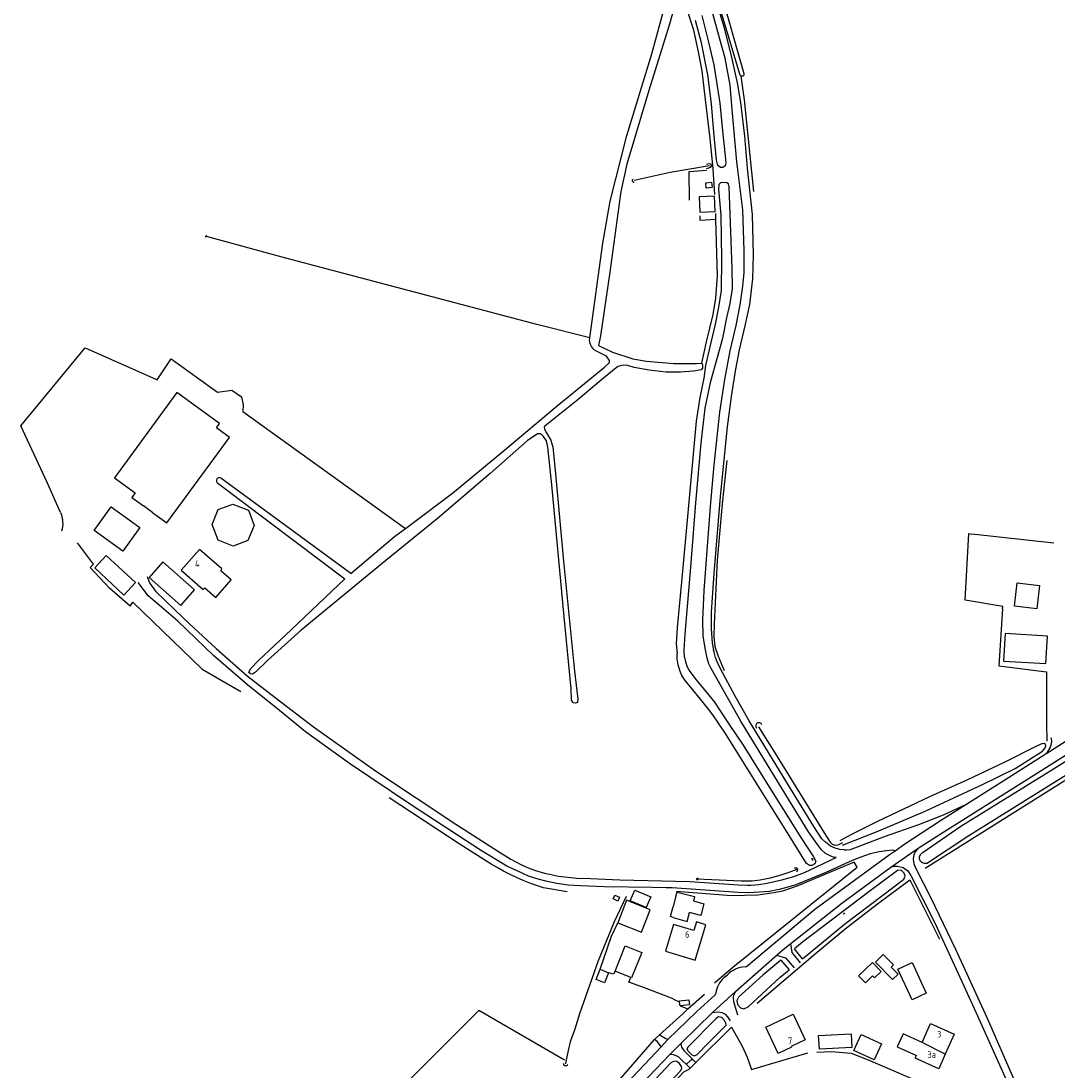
# Model space of a CAD drawing. Header units: metres. Extents: x 226218 to 240385, y 439369 to 449677.
# Tile 53 of 256: x 227981 to 228375, y 440909 to 441308. Entities that reach past the tile are written whole.
import ezdxf

# ---------------------------------------------------------------- set-up
doc = ezdxf.new("R2010")
doc.units = ezdxf.units.M
doc.header["$MEASUREMENT"] = 0
for name, color, linetype in [('BIJGEBOUW', 4, 'Continuous'), ('DAKRAND-BYG', 4, 'Continuous'), ('HEG', 253, 'Continuous'), ('HEK', 253, 'Continuous'), ('HOOFDGEBOUW', 4, 'Continuous'), ('HOUTWAL', 253, 'Continuous'), ('HUISNUMMER', 253, 'Continuous'), ('INSTEEKSLOOT', 153, 'Continuous'), ('KANTSLOOT', 153, 'Continuous'), ('KANTVERH', 253, 'Continuous'), ('KUNSTWERK', 253, 'Continuous'), ('MIDSLTGREPPEL', 253, 'Continuous'), ('RASTER', 253, 'Continuous'), ('TUSSENMUUR', 253, 'Continuous')]:
    doc.layers.add(name, color=color, linetype=linetype)
doc.styles.get("Standard").update_dxf_attribs({"font": 'iso.shx'})

msp = doc.modelspace()

# ---------------------------------------------------------------- linework, layer by layer
at = {"layer": 'BIJGEBOUW'}
for points in [[(228239.01, 441235.35), (228244.8, 441235.61), (228244.55, 441241.4), (228238.75, 441241.15), (228239.01, 441235.35)], [(228056.57, 441155.03), (228040.34, 441166.88), (228016.71, 441134.5)], [(228031.31, 441121.18), (228036.58, 441117.31), (228060.39, 441149.73), (228055.38, 441153.41), (228056.57, 441155.03)], [(228016.71, 441134.5), (228024.55, 441128.74), (228023.3, 441127.04), (228027.7, 441123.82)], [(228354.31, 441064.84), (228370.28, 441063.9), (228370.9, 441074.36), (228354.93, 441075.31), (228354.31, 441064.84)]]:
    msp.add_lwpolyline(points, dxfattribs=at)
at = {"layer": 'DAKRAND-BYG'}
for p, q in [((228031.31, 441121.18), (228027.7, 441123.82)), ((228211.11, 440974.05), (228207.76, 440965.51)), ((228229.9, 440975.63), (228228.79, 440971.65)), ((228201.14, 440947.89), (228204.32, 440946.56)), ((228212.71, 440944.74), (228206.75, 440947.18)), ((228231.47, 440933.97), (228231.26, 440935.42)), ((228235.01, 440934.39), (228231.47, 440933.97))]:
    msp.add_line(p, q, dxfattribs=at)
for points in [[(228243.42, 441246.72), (228243.63, 441244.7), (228241.41, 441244.47), (228241.2, 441246.49), (228243.42, 441246.72)], [(228067.6, 441122.13), (228069.76, 441116.37), (228067.32, 441110.67), (228061.76, 441108.55), (228056.02, 441110.74), (228053.74, 441116.79), (228056.02, 441122.38), (228061.66, 441124.49), (228067.6, 441122.13)], [(228019.87, 441106.63), (228008.94, 441114.5), (228015.39, 441123.47), (228026.33, 441115.6), (228019.87, 441106.63)], [(228020.26, 441089.95), (228009.18, 441100.26), (228013.59, 441104.99), (228024.67, 441094.68), (228020.26, 441089.95)], [(228035.01, 441102.55), (228029.82, 441096.62), (228041.87, 441085.99), (228047.08, 441091.91), (228035.01, 441102.55)], [(228367.9, 441093.6), (228366.89, 441084.72), (228358.47, 441085.67), (228359.48, 441094.55), (228367.9, 441093.6)], [(228214.23, 440977.91), (228220.3, 440975.41), (228218.61, 440971.31), (228212.54, 440973.8), (228214.23, 440977.91)], [(228229.9, 440975.63), (228230.3, 440977.19), (228236.92, 440975.43), (228236.53, 440973.85), (228240.47, 440972.65), (228239.27, 440968.23), (228235.02, 440969.46)], [(228205.99, 440974.61), (228206.72, 440976.05), (228208.44, 440975.19), (228207.78, 440973.76), (228205.99, 440974.61)], [(228207.76, 440965.51), (228216.79, 440961.96), (228220.09, 440970.41), (228211.11, 440974.05)], [(228228.86, 440967.56), (228227.81, 440967.87), (228228.79, 440971.65)], [(228228.86, 440967.56), (228234.15, 440966.06), (228235.02, 440969.46)], [(228206.75, 440947.18), (228210.66, 440956.72), (228216.9, 440954.17)], [(228216.9, 440954.17), (228212.99, 440944.63), (228212.71, 440944.74)], [(228312.16, 440943.98), (228305.61, 440950.58), (228308.54, 440953.49), (228312.48, 440949.51), (228311.59, 440948.62), (228314.2, 440946), (228312.16, 440943.98)], [(228301.82, 440942.68), (228299.21, 440945.36), (228304.46, 440950.47), (228307.82, 440947.02), (228305.3, 440944.56), (228304.55, 440945.33), (228301.82, 440942.68)], [(228314.18, 440947.93), (228319.54, 440950.39), (228324.88, 440938.8), (228319.58, 440936.26), (228314.18, 440947.93)], [(228204.32, 440946.56), (228202.71, 440942.71), (228199.53, 440944.04), (228201.14, 440947.89)], [(228231.26, 440935.42), (228231.2, 440935.82), (228234.78, 440936.24), (228235.01, 440934.39)], [(228296.67, 440918.13), (228284.33, 440917.49), (228284.06, 440922.73), (228296.4, 440923.37), (228296.67, 440918.13)], [(228300.18, 440923.1), (228307.93, 440919.59), (228305.15, 440913.46), (228297.4, 440916.97), (228300.18, 440923.1)]]:
    msp.add_lwpolyline(points, dxfattribs=at)
at = {"layer": 'HEG'}
for p, q in [((228234.87, 441250.77), (228241.47, 441251.32)), ((228251.02, 440975.73), (228229.97, 440977.34)), ((228244.49, 440942.68), (228251.5, 440948.71)), ((228234.46, 440932.78), (228240.72, 440938.43)), ((228232.62, 440931.12), (228234.46, 440932.78))]:
    msp.add_line(p, q, dxfattribs=at)
at = {"layer": 'HEK'}
for p, q in [((228235.05, 441239.93), (228234.87, 441250.77)), ((228231.47, 440933.97), (228234.46, 440932.78))]:
    msp.add_line(p, q, dxfattribs=at)
for points in [[(228245.03, 441232.48), (228239.12, 441232.13), (228239.09, 441233.95)], [(227996.21, 441121.3), (227991.31, 441132.47), (227981.2, 441154.13), (228005.57, 441183.79), (228032.38, 441171.94), (228032.84, 441171.7), (228038.18, 441179.61), (228055.87, 441167.03), (228061.2, 441167.78), (228064.98, 441165.26), (228065.58, 441162.18), (228065.42, 441159.67), (228127.19, 441115.26)], [(227996.21, 441121.3), (227996.53, 441120.45), (227996.76, 441119.57), (227996.93, 441118.68), (227997.02, 441117.77), (227997.04, 441116.86), (227996.98, 441115.96), (227996.85, 441115.06), (227996.64, 441114.17)], [(228022.64, 441085.78), (228014.8, 441092.52), (228007.48, 441100.38), (228008.69, 441101.64), (228002.61, 441109.71)], [(228201.14, 440947.89), (228205.45, 440960.48), (228207.76, 440965.51)], [(228206.75, 440947.18), (228206.22, 440945.96), (228204.32, 440946.56)], [(228231.26, 440935.42), (228229.07, 440936.35), (228228.89, 440936.69), (228217.97, 440940.84), (228211.94, 440943.03), (228212.71, 440944.74)]]:
    msp.add_lwpolyline(points, dxfattribs=at)
at = {"layer": 'HOOFDGEBOUW'}
for points in [[(228048.98, 441107.3), (228042.05, 441099.41), (228050.4, 441092.07), (228050.98, 441092.71), (228055.13, 441089.06), (228060.96, 441095.69), (228057.09, 441099.09), (228057.42, 441099.89), (228048.98, 441107.3)], [(228228.95, 440964.9), (228225.88, 440954.77), (228237.2, 440951.34), (228241.25, 440964.74), (228237.65, 440965.83), (228236.66, 440962.56), (228228.95, 440964.9)], [(228264.01, 440925.86), (228274.34, 440930.76), (228278.95, 440921.03), (228273.59, 440918.49), (228273.7, 440918.26), (228268.73, 440915.9), (228264.01, 440925.86)], [(228323.42, 440920.12), (228326.6, 440927.24), (228335.53, 440923.24), (228332.14, 440915.68)], [(228323.42, 440920.12), (228316.12, 440923.39), (228313.87, 440918.37), (228321.17, 440915.1)], [(228332.14, 440915.68), (228329.64, 440910.08), (228320.71, 440914.07), (228321.17, 440915.1)]]:
    msp.add_lwpolyline(points, dxfattribs=at)
at = {"layer": 'HOUTWAL'}
msp.add_lwpolyline([(228022.64, 441085.78), (228023.62, 441087.28), (228050.02, 441061.8), (228064.7, 441053.32)], dxfattribs=at)
at = {"layer": 'INSTEEKSLOOT'}
for p, q in [((228254.26, 441287.33), (228241.15, 441331.11)), ((228243.23, 441331.45), (228255.65, 441287.99)), ((228197.04, 441186.64), (228197.17, 441187.54)), ((228055.97, 441132.42), (228104.11, 441096.04)), ((228106.42, 441098.11), (228057.09, 441134.38)), ((228325, 440988.03), (228341.05, 440998.69)), ((228277.96, 440951.8), (228274.9, 440955.67)), ((228269.71, 440951.33), (228272.92, 440947.66)), ((228269.48, 440944.84), (228272.92, 440947.66))]:
    msp.add_line(p, q, dxfattribs=at)
for points in [[(228197.17, 441187.54), (228202.14, 441223.52), (228204.86, 441239.48), (228211.22, 441264.48), (228220.73, 441295.39), (228225.75, 441313.97), (228227.37, 441320.14), (228228.07, 441321.86)], [(228231.35, 441320.86), (228227.4, 441306.69), (228219.65, 441281.47), (228211.19, 441253.52), (228208.93, 441243.22), (228204.76, 441212.57), (228201.2, 441188.4), (228200.49, 441184.74)], [(228248.74, 441255.43), (228248.82, 441253.91), (228248.61, 441252.91), (228247.73, 441252.3), (228246.83, 441252.25), (228245.76, 441253.09), (228245.34, 441255.09), (228244.27, 441265.68), (228243.4, 441276.45), (228241.99, 441287.49), (228239.55, 441299.59), (228237.26, 441308.11)], [(228239.7, 441310.04), (228242.19, 441299.84), (228244.24, 441291.3), (228246.56, 441276.7), (228247.58, 441266.18), (228248.74, 441255.43)], [(228254.66, 441286.97), (228254.5, 441287.05), (228254.37, 441287.18), (228254.26, 441287.33)], [(228255.65, 441287.99), (228255.71, 441287.77), (228255.7, 441287.54), (228255.63, 441287.33), (228255.5, 441287.15), (228255.32, 441287.01), (228255.11, 441286.93), (228254.88, 441286.92), (228254.66, 441286.97)], [(228241.44, 441253.6), (228242.48, 441253.82), (228242.95, 441253.68), (228243.3, 441253.35), (228243.36, 441253.01), (228242.94, 441252.29), (228242.23, 441251.99), (228241.38, 441251.82)], [(228214.03, 441246.55), (228213.82, 441246.62), (228213.64, 441246.75), (228213.49, 441246.92), (228213.4, 441247.12), (228213.37, 441247.34), (228213.39, 441247.56), (228213.48, 441247.76), (228213.62, 441247.94)], [(228233.12, 441066.37), (228233.03, 441069.03), (228233.42, 441075.05), (228235.56, 441100.58), (228237.46, 441124.95), (228239.41, 441147.61), (228240.98, 441160.96), (228243.08, 441171.21), (228245.48, 441179.75), (228247.72, 441187.42), (228249.17, 441195.15), (228250.41, 441200.61), (228251.42, 441206.34), (228251.29, 441213.99), (228250.12, 441244.97), (228249.85, 441246.09), (228249.21, 441246.42), (228248, 441246.59), (228246.77, 441246.43), (228246.21, 441245.78), (228246.03, 441243.93), (228246.9, 441234.19), (228247.2, 441217.62), (228247.04, 441205.55), (228246.07, 441199.21), (228244.8, 441192.8), (228242.79, 441184.17), (228241.15, 441177.1), (228240.45, 441172.26), (228238.92, 441164.92), (228237.53, 441155.94), (228234.4, 441121.15)], [(228051.52, 441225.76), (228051.44, 441225.88), (228051.4, 441226.03), (228051.42, 441226.17), (228051.49, 441226.31), (228051.61, 441226.4), (228051.76, 441226.44)], [(228198.99, 441182.89), (228198.55, 441183.33), (228198.16, 441183.8), (228197.82, 441184.32), (228197.54, 441184.86), (228197.31, 441185.44), (228197.14, 441186.03), (228197.04, 441186.64)], [(228200.49, 441184.74), (228205.82, 441182.11), (228213.48, 441179.57), (228218.72, 441178.77), (228229.13, 441177.82), (228237.69, 441177.88), (228239.69, 441177.99)], [(228127.19, 441115.26), (228145.06, 441128.62), (228164.95, 441145.12), (228184.81, 441161.73), (228202.79, 441176.46), (228204.61, 441178.23), (228204.71, 441178.96), (228203.56, 441180.65), (228198.99, 441182.89)], [(228239.69, 441177.99), (228240, 441177.32), (228239.96, 441176.08), (228239.47, 441175.46), (228236.58, 441174.97), (228231.64, 441174.59), (228226.23, 441174.58), (228219.7, 441175.36), (228214.02, 441176.32), (228211.62, 441177.04), (228209.89, 441177.21), (228207.83, 441176.68), (228202.38, 441172.26), (228192.71, 441164.21), (228180.75, 441154.61), (228179.9, 441153.77), (228179.92, 441152.94), (228180.78, 441151.55), (228182.4, 441148.77)], [(228182.4, 441148.77), (228183.19, 441146.08), (228184.02, 441137.36), (228187.19, 441102.79), (228191.41, 441061.09), (228192.64, 441050.42), (228192.54, 441049.12), (228191.72, 441048.85), (228190.91, 441049.01), (228190.17, 441050.07), (228190.13, 441054.36), (228187.5, 441081.68), (228182.79, 441131.76), (228181.27, 441146.08), (228180.71, 441148.53), (228179.55, 441150.14), (228178.64, 441151.17), (228177.26, 441151.2), (228173.44, 441148.49), (228159.32, 441136.14), (228139.22, 441118.89), (228117.71, 441101.42)], [(228057.09, 441134.38), (228056.82, 441134.49), (228056.52, 441134.53), (228056.23, 441134.48), (228055.96, 441134.37), (228055.73, 441134.19), (228055.56, 441133.95), (228055.45, 441133.68), (228055.41, 441133.39), (228055.45, 441133.1), (228055.56, 441132.83), (228055.74, 441132.6), (228055.97, 441132.42)], [(228234.4, 441121.15), (228232.23, 441097.58), (228230.37, 441077.68), (228229.98, 441071.41), (228230.36, 441067.81)], [(228106.42, 441098.11), (228123.01, 441112.13), (228127.19, 441115.26)], [(228117.71, 441101.42), (228103.25, 441089.58), (228087.56, 441076.61), (228074.95, 441065.23), (228070.25, 441060.64), (228069.07, 441059.96), (228068.3, 441060.02), (228067.75, 441060.51), (228068.35, 441061.87), (228071.37, 441065.07), (228083.77, 441076.74), (228104.11, 441096.04)], [(228233.12, 441066.37), (228233.48, 441064.65), (228234.15, 441062.71), (228235.17, 441060.88), (228237.55, 441057.71), (228241.83, 441052.52), (228244.53, 441049.26), (228246.89, 441045.66), (228250.14, 441040.82), (228255.41, 441032.96), (228264.76, 441017.91), (228277.29, 440997.83), (228282.17, 440990.55), (228282.96, 440988.93), (228282.68, 440987.84), (228281.53, 440987.25), (228280.63, 440987.24), (228279.4, 440988.08), (228272.88, 440998.65), (228260.2, 441018.91), (228248.67, 441037.33), (228243.95, 441044.5), (228242.28, 441046.59), (228239.26, 441050.36), (228233.33, 441057.55), (228232.15, 441059.41), (228231.33, 441061.33), (228230.68, 441063.51), (228230.33, 441065.77), (228230.36, 441067.81)], [(228341.05, 440998.69), (228388.77, 441028.36), (228410.96, 441041.96), (228411.3, 441042.39), (228411.17, 441043.32), (228410.18, 441044.82), (228409.38, 441045.47), (228408.14, 441045.47), (228406.89, 441044.9), (228372.21, 441023.21), (228338.02, 441002.01)], [(228262.45, 441040.84), (228262.29, 441041.09), (228262.06, 441041.28), (228261.8, 441041.42), (228261.51, 441041.48), (228261.21, 441041.48), (228260.92, 441041.4), (228260.67, 441041.25), (228260.45, 441041.04), (228260.3, 441040.79), (228260.21, 441040.51), (228260.19, 441040.21), (228260.25, 441039.92), (228260.38, 441039.65), (228260.57, 441039.42)], [(228293.09, 440995.04), (228306.95, 441000.45), (228324.55, 441007.89), (228346.31, 441018.02), (228358.67, 441024.09), (228369.09, 441030.66), (228370.12, 441031.89), (228370.33, 441032.58), (228370.2, 441033.18), (228369.65, 441033.59), (228368.76, 441033.45), (228366.74, 441032.63), (228355.04, 441026.65), (228340.36, 441019.72)], [(228338.02, 441002.01), (228323.71, 440992.23), (228322.93, 440991.65)], [(228325, 440988.03), (228324.6, 440987.98), (228324.21, 440988), (228323.82, 440988.09), (228323.46, 440988.25), (228323.14, 440988.47), (228322.85, 440988.75), (228322.63, 440989.07), (228322.46, 440989.43), (228322.37, 440989.82), (228322.34, 440990.21), (228322.39, 440990.6), (228322.5, 440990.98), (228322.68, 440991.33), (228322.93, 440991.65)], [(228275.71, 440984.81), (228276.09, 440985.22), (228276.18, 440985.78), (228275.86, 440986.2), (228275.52, 440986.28), (228275.01, 440986.22), (228274.83, 440986.07)], [(228277.96, 440951.8), (228293.92, 440964.93), (228313.18, 440979.58), (228316.38, 440982.09), (228316.93, 440983.25), (228316.59, 440984.4), (228315.36, 440985.45), (228313.95, 440985.36), (228303.13, 440977.22), (228277.93, 440958.2), (228274.9, 440955.67)], [(228238.2, 440981.79), (228237.84, 440981.88), (228237.73, 440982.12), (228237.87, 440982.31), (228238.17, 440982.47), (228238.4, 440982.5)], [(228269.71, 440951.33), (228262.83, 440945.59), (228253.61, 440937.31), (228252.97, 440936), (228253.28, 440934.5), (228254.43, 440933.16), (228255.72, 440932.86), (228257.26, 440933.63), (228269.48, 440944.84)], [(228241.89, 440919.57), (228248.91, 440926.59), (228248.86, 440927.4), (228248.29, 440928.45), (228247.26, 440929.5), (228246.09, 440929.79), (228245.11, 440929.23), (228234.37, 440918.34), (228234.05, 440917.71), (228234.48, 440916.77), (228235.88, 440915.37), (228236.93, 440915), (228237.89, 440915.53), (228241.89, 440919.57)], [(228221.16, 440898.16), (228231.66, 440909.27), (228232.17, 440910.14), (228231.95, 440910.97), (228231.23, 440912.03), (228230.19, 440912.88), (228229.21, 440913.03), (228227.97, 440912.28), (228220.07, 440904.03)], [(228188.77, 440911.75), (228188.69, 440911.54), (228188.55, 440911.36), (228188.36, 440911.22), (228188.15, 440911.15), (228187.92, 440911.14), (228187.71, 440911.2), (228187.51, 440911.32), (228187.36, 440911.49), (228187.27, 440911.7), (228187.24, 440911.92), (228187.28, 440912.15)]]:
    msp.add_lwpolyline(points, dxfattribs=at)
at = {"layer": 'KANTSLOOT'}
msp.add_lwpolyline([(228340.36, 441019.72), (228326.22, 441013.3), (228306.4, 441003.96), (228297.36, 440999.35), (228294.13, 440997.71), (228292.07, 440996.63)], dxfattribs=at)
at = {"layer": 'KANTVERH'}
for p, q in [((228323.74, 441000), (228330.36, 441004.39)), ((228256.14, 440948.85), (228256.64, 440948.9)), ((228248.66, 440945.12), (228249.43, 440945.78)), ((228245.01, 440938.81), (228244.79, 440938.14)), ((228233.8, 440911.76), (228235.52, 440913.3)), ((228235.52, 440913.3), (228236.08, 440913.79))]:
    msp.add_line(p, q, dxfattribs=at)
for points in [[(228243.6, 441320.57), (228248.02, 441305.73), (228250.83, 441294.69), (228253.16, 441284.41), (228254.35, 441276.93), (228255.91, 441264.16), (228256.87, 441252), (228258.82, 441234.45), (228259.25, 441219.09), (228258.99, 441210.05), (228257.78, 441200.3), (228256.03, 441192.2), (228253.94, 441183.04), (228252.49, 441175.7)], [(228241.31, 441067.85), (228240.93, 441069.82), (228240.26, 441074.44), (228240.09, 441080.36), (228240.57, 441091.68), (228242.96, 441123.57), (228244.38, 441139.42), (228246.52, 441159.34), (228248.41, 441171.79), (228250.48, 441182.62), (228252.76, 441192.29), (228254.32, 441200.18), (228255.26, 441207.19), (228255.76, 441212.42), (228255.83, 441220.59), (228255.29, 441236.16), (228253.04, 441254.48), (228251.28, 441274.31), (228250.46, 441283.5), (228248.52, 441293.75), (228246.49, 441301.04), (228243.23, 441312.98)], [(228252.49, 441175.7), (228250.98, 441166.27), (228249.3, 441153.79), (228246.73, 441127.37), (228244.31, 441098.12), (228243.23, 441083.44), (228243.23, 441077.21), (228243.62, 441071.65), (228244.19, 441068.98)], [(228330.36, 441004.39), (228340, 441010.46), (228354.75, 441019.76), (228370.06, 441029.5), (228370.43, 441029.77), (228370.68, 441029.93), (228382.22, 441037.21), (228402.11, 441049.49), (228406.91, 441052.83), (228413.37, 441056.85), (228450.7, 441080.29), (228457.04, 441084.51), (228468.5, 441092.05), (228476.73, 441098.05), (228481.13, 441101.6), (228489.27, 441108.14), (228493.26, 441111.76), (228499.15, 441117.14), (228508.37, 441126.01)], [(228029.14, 441096.99), (228029.97, 441094.55), (228032.32, 441091.47), (228039.61, 441084.33), (228045.16, 441079.02), (228055.36, 441069.67), (228067.08, 441059.3), (228077.72, 441051.11), (228092.29, 441039.87)], [(228089.22, 441038.07), (228079.31, 441046.06), (228067.14, 441055.84), (228054.48, 441066.92), (228040.69, 441079.98), (228033.62, 441086.16), (228029.49, 441089.63), (228027.3, 441092.51), (228025.66, 441094.75)], [(228333.03, 441000.96), (228359.97, 441017.85), (228377.76, 441029.09), (228411.41, 441050.33), (228436.45, 441066.24), (228450.29, 441075.2), (228453.03, 441077.01), (228457.63, 441080.05), (228460.67, 441082.07)], [(228293.77, 440993.25), (228292.09, 440993.4), (228290.37, 440993.8), (228288.53, 440994.64), (228286.73, 440996.07), (228285.29, 440997.43), (228282.25, 441002.05), (228272.43, 441018.13), (228257.65, 441042.17), (228252.41, 441051.55), (228246.75, 441061.87), (228245.5, 441064.54), (228244.94, 441066.29), (228244.37, 441068.22), (228244.19, 441068.98)], [(228092.29, 441039.87), (228115.78, 441023.21), (228146.31, 441002.92), (228162.46, 440992.54), (228167.19, 440989.66), (228170.98, 440987.66), (228173.75, 440986.41), (228176.56, 440985.38), (228179.93, 440984.38), (228181.88, 440983.92), (228185.34, 440983.21), (228192.27, 440982.47), (228197.4, 440982.28), (228208.53, 440981.86), (228235.11, 440981.14), (228253.6, 440979.96), (228257, 440979.83), (228258.38, 440979.84), (228261.36, 440980.02), (228264.56, 440980.59), (228270.09, 440981.82), (228274.62, 440983.14), (228278.69, 440984.59), (228290.75, 440990.27), (228289.95, 440990.36), (228288.4, 440990.89), (228286.68, 440991.85), (228285.2, 440993.17), (228284.02, 440994.72), (228280.2, 441000.05), (228270.25, 441016.4), (228254.55, 441042.04), (228243.2, 441062.07), (228242.4, 441063.82), (228241.71, 441066.04), (228241.31, 441067.85)], [(228313.09, 440992.85), (228312.16, 440993.07), (228309.79, 440992.85), (228307.07, 440992.39), (228303.6, 440991.63), (228300.06, 440990.39), (228296.81, 440989.13), (228286.74, 440984.63), (228275.35, 440979.95), (228272.43, 440979.04), (228269.11, 440978.14), (228265.4, 440977.43), (228261.51, 440977.09), (228257.44, 440976.87), (228253.52, 440976.95), (228228.47, 440978.84), (228226.22, 440978.8), (228220.98, 440978.94), (228202.66, 440979.21), (228193.6, 440979.52), (228188.94, 440979.77), (228184.61, 440980.42), (228180.51, 440981.26), (228177.62, 440982.05), (228173.85, 440983.23), (228169.55, 440985.26), (228165.62, 440987.05), (228155.61, 440993.14), (228129.43, 441010.12), (228105.95, 441026.04), (228089.22, 441038.07)], [(228370.68, 441029.93), (228371.27, 441030.7), (228371.96, 441032), (228372.45, 441033.44), (228372.58, 441034.62), (228372.5, 441035.35), (228372.41, 441035.76)], [(228293.77, 440993.25), (228294.75, 440993.21), (228296.16, 440993.38), (228309.1, 440998.32), (228322.08, 441002.82), (228331.48, 441006.54), (228340, 441010.46)], [(228134.8, 440793.83), (228141.33, 440804.1), (228145.04, 440809.5), (228157.2, 440828.51), (228174.81, 440853.72), (228185.6, 440867.83), (228200.12, 440885.77), (228214.09, 440901.45), (228227.61, 440915.52), (228231.86, 440919.82), (228243.7, 440931.44), (228252.44, 440939.47), (228270.59, 440955.4), (228292.91, 440973), (228311.49, 440986.62), (228321.91, 440993.86), (228333.03, 441000.96)], [(228256.64, 440948.9), (228282.62, 440970.72), (228310.86, 440991.32), (228313.09, 440992.85), (228316.84, 440995.44), (228323.74, 441000)], [(228321.91, 440993.86), (228320.85, 440992.59), (228320.23, 440991.42), (228319.94, 440989.71), (228320.18, 440987.9), (228320.92, 440986.17), (228326.67, 440975.02), (228336.06, 440955.47), (228348.01, 440929.24), (228362.35, 440896.48)], [(228311.49, 440986.62), (228312.43, 440986.99), (228313.98, 440987.05), (228316.11, 440986.46), (228317.87, 440985.28), (228319.12, 440983.42), (228328.22, 440965.49), (228339.18, 440941.57), (228344.39, 440930.2), (228355.58, 440905.41)], [(228273.38, 440957.6), (228273.9, 440954.19), (228277, 440950.27)], [(228268.07, 440953.19), (228271.48, 440952.19), (228274.78, 440948.43)], [(228256.14, 440948.85), (228255.21, 440948.72), (228254.29, 440948.52), (228253.39, 440948.24), (228252.52, 440947.88), (228251.68, 440947.46), (228250.88, 440946.96), (228250.13, 440946.4), (228249.42, 440945.78)], [(228248.66, 440945.12), (228248.03, 440944.57), (228247.46, 440943.98), (228246.93, 440943.34), (228246.46, 440942.66), (228246.04, 440941.95), (228245.69, 440941.2), (228245.4, 440940.42), (228245.17, 440939.63), (228245.01, 440938.81)], [(228173.39, 440859.36), (228184.17, 440872.98), (228194.68, 440885.85), (228201.98, 440894.27), (228211.49, 440904.89), (228224.28, 440918.42), (228226.85, 440921.15), (228237.83, 440931.83), (228244.79, 440938.14)], [(228252.44, 440939.47), (228251.86, 440938.36), (228251.66, 440937.24), (228251.69, 440935.66), (228253.2, 440930.53)], [(228243.7, 440931.44), (228244.65, 440931.63), (228245.95, 440931.69), (228247.28, 440931.49), (228248.56, 440930.83), (228249.42, 440929.86), (228250.5, 440928.26)], [(228224.28, 440918.42), (228223.59, 440919.35), (228222.71, 440920.42), (228221.68, 440921.16)], [(228226.85, 440921.15), (228225.73, 440921.54), (228224.09, 440922.59), (228223.7, 440923.03)], [(228231.86, 440919.82), (228231.77, 440919.44), (228232.05, 440918.33), (228232.87, 440917.08), (228237.42, 440912.42)], [(228235.25, 440910.28), (228231.03, 440914.46), (228229.97, 440915.05), (228228.96, 440915.36), (228228.16, 440915.5), (228227.61, 440915.52)]]:
    msp.add_lwpolyline(points, dxfattribs=at)
at = {"layer": 'KUNSTWERK'}
for points in [[(228281.56, 440989.23), (228281.9, 440989.46), (228281.93, 440989.71), (228281.78, 440989.83), (228281.49, 440989.82), (228281.26, 440989.67)], [(228293.62, 440968.74), (228293.6, 440968.98), (228293.7, 440969.14), (228293.92, 440969.14), (228294.07, 440969.08)]]:
    msp.add_lwpolyline(points, dxfattribs=at)
at = {"layer": 'MIDSLTGREPPEL'}
msp.add_line((228188.64, 440977.23), (228179.58, 440978.77), dxfattribs=at)
for points in [[(228242.68, 441252.88), (228227.68, 441250.38), (228214.01, 441247.33)], [(228197.17, 441187.54), (228177.03, 441192.62), (228081.8, 441217.89), (228051.6, 441226.09)], [(228261.29, 441039.96), (228268.08, 441029.08), (228286.19, 440999.67), (228288.43, 440996.16), (228289.17, 440995.41), (228290.4, 440994.97), (228291.53, 440995.15), (228293.27, 440996.04)], [(228157.38, 440989.27), (228147.51, 440995.49), (228120.98, 441012.91)], [(228179.58, 440978.77), (228176.99, 440979.64), (228174.42, 440980.59), (228171.88, 440981.62), (228169.38, 440982.71), (228166.9, 440983.88), (228164.46, 440985.12), (228162.06, 440986.44), (228159.7, 440987.82), (228157.38, 440989.27)], [(228275.73, 440985.73), (228272.78, 440984.62), (228269.66, 440983.54), (228265.64, 440982.42), (228261.92, 440981.69), (228258.88, 440981.37), (228254.61, 440981.33), (228237.89, 440982.13)], [(228188.02, 440911.97), (228188.18, 440912.91), (228189.09, 440916.99), (228189.99, 440920.78), (228191.58, 440925.3), (228193.44, 440931.02), (228200.48, 440951.2), (228206.6, 440966), (228211.07, 440975.6)]]:
    msp.add_lwpolyline(points, dxfattribs=at)
at = {"layer": 'RASTER'}
for p, q in [((228245.03, 441232.48), (228244.97, 441234.77)), ((228373.42, 441109.58), (228342.17, 441113.1))]:
    msp.add_line(p, q, dxfattribs=at)
for points in [[(228244.62, 441242.04), (228243.97, 441251.71), (228242.92, 441263.3), (228240.77, 441281.25), (228239.8, 441288.98), (228238.46, 441296.25), (228236.71, 441304.38), (228231.32, 441320.77)], [(228259.47, 441243.14), (228255.89, 441277.98), (228254.66, 441286.97)], [(228239.69, 441177.99), (228241.45, 441186.13), (228244.02, 441196.42), (228245.08, 441202.64), (228245.62, 441211.14), (228245.03, 441232.48)], [(228248.28, 441061.15), (228247.3, 441063.52), (228246, 441066.57), (228244.83, 441070.23), (228244.39, 441074.34), (228244.56, 441078.94), (228245.72, 441103.2), (228247.59, 441124.57), (228249.37, 441141.05)], [(228353.89, 441084.76), (228353.96, 441085.64), (228339.68, 441087.94), (228341.1, 441113.34), (228342.17, 441113.1)], [(228353.89, 441084.76), (228352.53, 441063.06), (228370.63, 441060.81), (228370.58, 441048.4), (228370.61, 441041.01), (228370.74, 441034.43)], [(228324.46, 440986.26), (228378.34, 441020.01), (228413.25, 441041.58), (228420.66, 441047.17), (228423.4, 441050.76), (228431.62, 441056.63)], [(228251.5, 440948.71), (228298.68, 440986.6), (228297.5, 440988.52), (228292.11, 440986.22), (228282.72, 440982.34), (228276.2, 440979.6), (228270.31, 440977.54), (228267.2, 440976.91), (228265.3, 440976.67), (228260.93, 440976.03), (228251.02, 440975.73)], [(228260.72, 440935.01), (228281.93, 440953.15), (228294.11, 440963.21), (228306.46, 440972.68), (228318.68, 440981.86), (228329.95, 440959.28)], [(228187.56, 440913.33), (228155.05, 440932.17), (228097.88, 440875.16), (228115.84, 440832.06), (228127.4, 440801.66)], [(228169.99, 440860.98), (228192.93, 440887.87), (228221.68, 440921.16), (228221.81, 440921.31), (228223.7, 440923.03), (228232.62, 440931.12)], [(228188.7, 440858.26), (228209.33, 440883.7), (228232.94, 440908.92), (228234.88, 440909.92), (228235.25, 440910.28), (228237.42, 440912.42), (228251.01, 440925.83), (228254.98, 440918.7), (228256.92, 440914.44), (228258.55, 440909.76), (228279.92, 440916.13)], [(228283.44, 440916.4), (228288.78, 440916.64), (228296.36, 440915.98), (228302.9, 440913.54), (228327.07, 440903.04), (228334.38, 440899.19), (228337.05, 440897.12)]]:
    msp.add_lwpolyline(points, dxfattribs=at)
at = {"layer": 'TUSSENMUUR'}
msp.add_lwpolyline([(228332.14, 440915.68), (228323.36, 440920), (228323.42, 440920.12)], dxfattribs=at)

# ---------------------------------------------------------------- texts
at = {"layer": 'HUISNUMMER'}
for s, p in [('4', (228047.25, 441100.59)), ('6', (228233.35, 440959.87)), ('3', (228329.02, 440921.97)), ('7', (228272.41, 440919.49)), ('3a', (228325.38, 440914.22))]:
    msp.add_text(s, height=2.5, dxfattribs=at).set_placement(p)

doc.saveas('drawing.dxf')
